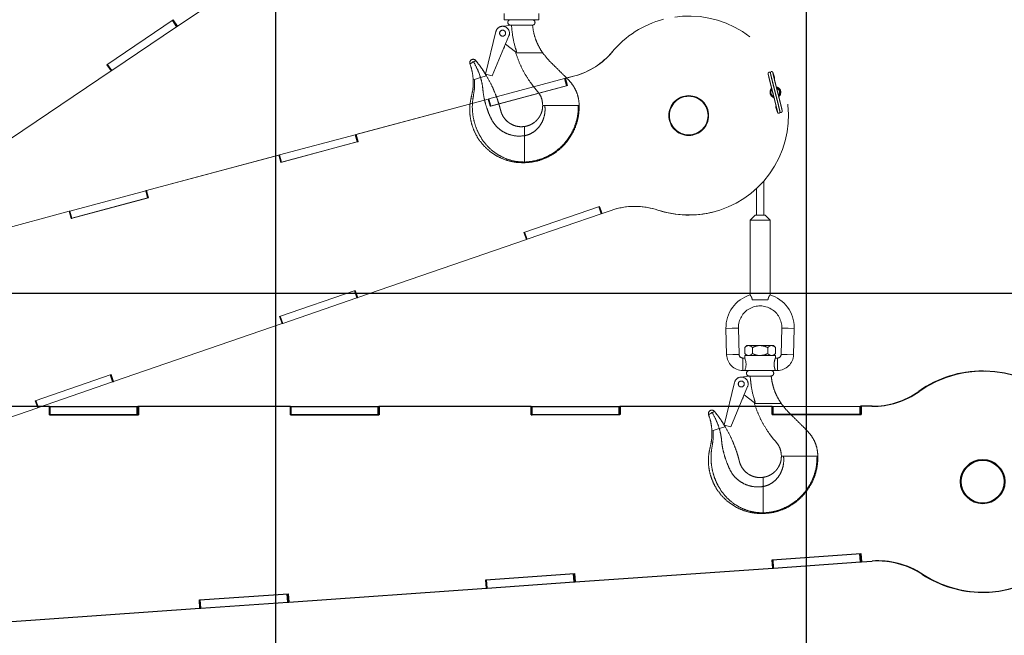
# Paper-space layout 'Sheet8' of a CAD drawing. Header units: inches. Extents: x 2.62 to 9.83, y 0.45 to 7.44.
# Tile 8 of 11: x 6.07 to 7.3, y 4.85 to 5.63. Entities that reach past the tile are written whole.
import ezdxf

# ---------------------------------------------------------------- set-up
doc = ezdxf.new("R2010")
doc.units = ezdxf.units.IN
doc.header["$MEASUREMENT"] = 0
doc.linetypes.add('PHANTOM', pattern=[0.5, 0.25, -0.05, 0.05, -0.05, 0.05, -0.05])
doc.layers.add('FORMAT', color=7, linetype='Continuous')
doc.styles.add('SLDTEXTSTYLE0', font='TXT', dxfattribs={"width": 0.75})
doc.dimstyles.new('SLDDIMSTYLE11', dxfattribs={"dimtxt": 0.104167, "dimasz": 0.13, "dimexe": 0, "dimexo": 0.0625, "dimgap": 0.026042, "dimtad": 0, "dimtih": 1, "dimtoh": 1, "dimdec": 1, "dimlfac": 18, "dimrnd": 1e-09, "dimzin": 12, "dimdsep": 46, "dimtxsty": 'SLDTEXTSTYLE0', "dimsah": 1, "dimcen": 0.09, "dimadec": 0, "dimazin": 3, "dimtfac": 1, "dimtdec": 1, "dimtofl": 0, "dimtmove": 0, "dimatfit": 3, "dimfxl": 1, "dimfrac": 2, "dimtolj": 1, "dimtzin": 12, "dimarcsym": 0})
doc.dimstyles.new('SLDDIMSTYLE13', dxfattribs={"dimtxt": 0.104167, "dimasz": 0.13, "dimexe": 0, "dimexo": 0.0625, "dimgap": 0.026042, "dimtad": 0, "dimtih": 1, "dimtoh": 1, "dimlfac": 18, "dimrnd": 1e-09, "dimzin": 12, "dimdsep": 46, "dimtxsty": 'SLDTEXTSTYLE0', "dimsah": 1, "dimcen": 0.09, "dimadec": 0, "dimazin": 3, "dimtfac": 1, "dimtofl": 0, "dimtmove": 0, "dimatfit": 3, "dimfxl": 1, "dimfrac": 2, "dimtolj": 1, "dimtzin": 12, "dimarcsym": 0})

# ---------------------------------------------------------------- blocks, each defined once
blk = doc.blocks.new('_D_56')
at = {"layer": 'FORMAT', "color": 7}
for p, q in [((6.2512, 6.6212), (3.4981, 6.6212)), ((3.6231, 6.6212), (3.6231, 5.1191)), ((3.4692, 5.098), (3.4375, 5.098)), ((3.4375, 5.098), (3.4375, 4.9325)), ((3.777, 5.098), (3.8087, 5.098)), ((3.8087, 5.098), (3.8087, 4.9325)), ((3.4375, 4.9325), (3.4692, 4.9325)), ((3.8087, 4.9325), (3.777, 4.9325)), ((3.6231, 3.2835), (3.6231, 4.7725)), ((4.3396, 3.2835), (3.4981, 3.2835))]:
    blk.add_line(p, q, dxfattribs=at)
for points in [[(3.6231, 6.6212), (3.6031, 6.4912), (3.6431, 6.4912)], [(3.6231, 3.2835), (3.6431, 3.4135), (3.6031, 3.4135)]]:
    blk.add_solid(points, dxfattribs=at)
at = {"layer": 'FORMAT', "color": 7, "char_height": 0.10417, "attachment_point": 1, "style": 'SLDTEXTSTYLE0'}
for s, insert in [('1526', (3.4692, 5.0668)), ('60.1', (3.4884, 4.9068))]:
    blk.add_mtext(s, dxfattribs=dict(at, insert=insert))
blk = doc.blocks.new('_D_57')
at = {"layer": 'FORMAT', "color": 7}
for p, q in [((8.5915, 5.9772), (9.4703, 5.9772)), ((9.3453, 5.9772), (9.3453, 4.6996)), ((9.3453, 3.2835), (9.3453, 4.5341)), ((8.4277, 3.2835), (9.4703, 3.2835))]:
    blk.add_line(p, q, dxfattribs=at)
for points in [[(9.3453, 5.9772), (9.3253, 5.8472), (9.3653, 5.8472)], [(9.3453, 3.2835), (9.3653, 3.4135), (9.3253, 3.4135)]]:
    blk.add_solid(points, dxfattribs=at)
at = {"layer": 'FORMAT', "color": 7, "insert": (8.8789, 4.6684), "char_height": 0.104167, "attachment_point": 1, "style": 'SLDTEXTSTYLE0'}
blk.add_mtext('HOOK HEIGHT', dxfattribs=at)

psp = doc.layouts.new('Sheet8')

# ---------------------------------------------------------------- linework, layer by layer
at = {"color": 7, "linetype": 'Continuous'}
for p, q in [((6.38962, 1.9502), (6.38962, 7.28353)), ((7.05629, 1.9502), (7.05629, 7.28353)), ((4.38962, 5.28353), (7.72296, 5.28353))]:
    psp.add_line(p, q, dxfattribs=at)
at = {"color": 7, "linetype": 'PHANTOM', "lineweight": 18}
for p, q in [((6.2662, 5.61909), (6.45185, 5.74432)), ((6.1776, 5.57063), (6.26096, 5.62686)), ((6.2652, 5.61843), (6.25997, 5.6262)), ((6.26581, 5.61884), (6.26057, 5.6266)), ((6.26096, 5.62686), (6.2662, 5.61909)), ((6.67638, 5.62723), (6.67638, 5.63505)), ((6.67638, 5.62723), (6.67889, 5.62723)), ((6.71739, 5.62723), (6.67889, 5.62723)), ((6.71739, 5.62723), (6.71989, 5.62723)), ((6.71989, 5.62723), (6.71989, 5.63505)), ((6.18358, 5.56337), (6.2652, 5.61843)), ((6.2652, 5.61843), (6.26581, 5.61884)), ((6.26581, 5.61884), (6.26607, 5.61902)), ((6.26595, 5.61895), (6.2662, 5.61909)), ((6.6734, 5.61887), (6.68469, 5.62032)), ((6.68451, 5.62032), (6.68469, 5.62032)), ((6.68469, 5.62032), (6.68543, 5.62032)), ((6.68543, 5.62032), (6.71133, 5.62032)), ((6.65304, 5.5587), (6.6661, 5.61233)), ((6.68249, 5.60695), (6.66145, 5.55666)), ((6.6764, 5.59184), (6.67671, 5.59316)), ((6.69057, 5.58696), (6.67814, 5.59656)), ((6.69212, 5.58696), (6.69057, 5.58696)), ((6.69065, 5.58699), (6.69101, 5.58555)), ((6.69094, 5.58576), (6.70097, 5.58576)), ((6.72353, 5.58576), (6.72472, 5.58576)), ((6.81219, 5.5868), (6.81247, 5.58687)), ((6.18284, 5.56286), (6.1776, 5.57063)), ((6.18284, 5.56288), (6.17761, 5.57064)), ((6.18294, 5.56294), (6.17771, 5.57071)), ((6.18358, 5.56337), (6.17835, 5.57114)), ((6.63634, 5.5733), (6.63544, 5.57278)), ((6.63805, 5.57427), (6.63634, 5.5733)), ((5.99719, 5.43763), (6.18284, 5.56286)), ((6.18283, 5.56287), (6.18284, 5.56288)), ((6.18284, 5.56288), (6.18294, 5.56294)), ((6.18294, 5.56294), (6.18358, 5.56337)), ((6.63907, 5.55206), (6.63763, 5.55162)), ((6.64691, 5.55442), (6.63907, 5.55206)), ((6.65429, 5.55664), (6.64691, 5.55442)), ((6.66145, 5.55666), (6.65304, 5.5587)), ((6.65734, 5.52779), (6.75244, 5.55327)), ((6.75244, 5.55327), (6.75314, 5.55346)), ((6.75487, 5.54421), (6.75244, 5.55327)), ((6.75333, 5.55351), (6.75314, 5.55346)), ((6.75557, 5.5444), (6.75314, 5.55346)), ((6.76511, 5.55666), (6.75333, 5.55351)), ((6.75333, 5.55351), (6.75361, 5.55358)), ((6.75333, 5.55351), (6.75576, 5.54445)), ((6.76538, 5.55674), (6.75361, 5.55358)), ((6.75361, 5.55358), (6.75603, 5.54452)), ((6.76511, 5.55666), (6.76538, 5.55674)), ((6.75603, 5.54452), (6.65891, 5.5185)), ((6.65977, 5.51873), (6.75487, 5.54421)), ((6.75487, 5.54421), (6.75557, 5.5444)), ((6.75576, 5.54445), (6.75557, 5.5444)), ((6.75576, 5.54445), (6.75603, 5.54452)), ((6.6562, 5.52748), (6.49028, 5.48302)), ((6.65648, 5.52756), (6.49056, 5.4831)), ((6.65648, 5.52756), (6.6562, 5.52748)), ((6.6562, 5.52748), (6.65648, 5.52756)), ((6.65648, 5.52756), (6.65659, 5.52759)), ((6.65648, 5.52755), (6.65648, 5.52756)), ((6.65891, 5.5185), (6.65648, 5.52756)), ((6.65659, 5.52759), (6.65734, 5.52779)), ((6.65902, 5.51853), (6.65659, 5.52759)), ((6.65977, 5.51873), (6.65734, 5.52779)), ((6.65891, 5.5185), (6.65902, 5.51853)), ((6.65891, 5.5185), (6.65891, 5.5185)), ((6.65902, 5.51853), (6.65977, 5.51873)), ((6.72492, 5.51954), (6.72765, 5.51954)), ((6.73239, 5.51954), (6.76964, 5.51954)), ((6.76964, 5.51954), (6.77037, 5.51954)), ((6.77037, 5.51954), (6.77076, 5.51954)), ((6.70201, 5.48142), (6.70201, 5.49304)), ((6.39429, 5.4573), (6.48939, 5.48278)), ((6.48939, 5.48278), (6.49009, 5.48297)), ((6.49182, 5.47373), (6.48939, 5.48278)), ((6.49028, 5.48302), (6.49009, 5.48297)), ((6.49252, 5.47392), (6.49009, 5.48297)), ((6.49028, 5.48302), (6.49056, 5.4831)), ((6.49028, 5.48302), (6.49271, 5.47397)), ((6.49056, 5.4831), (6.49298, 5.47404)), ((6.49298, 5.47404), (6.39586, 5.44802)), ((6.39672, 5.44825), (6.49182, 5.47373)), ((6.49182, 5.47373), (6.49252, 5.47392)), ((6.49271, 5.47397), (6.49252, 5.47392)), ((6.49271, 5.47397), (6.49298, 5.47404)), ((6.39315, 5.457), (6.22723, 5.41254)), ((6.39343, 5.45707), (6.2275, 5.41261)), ((6.39343, 5.45707), (6.39315, 5.457)), ((6.39315, 5.457), (6.39343, 5.45707)), ((6.39343, 5.45707), (6.39354, 5.4571)), ((6.39343, 5.45707), (6.39343, 5.45707)), ((6.39586, 5.44802), (6.39343, 5.45707)), ((6.39354, 5.4571), (6.39429, 5.4573)), ((6.39597, 5.44805), (6.39354, 5.4571)), ((6.39672, 5.44825), (6.39429, 5.4573)), ((6.39586, 5.44802), (6.39597, 5.44805)), ((6.39586, 5.44802), (6.39586, 5.44802)), ((6.39597, 5.44805), (6.39672, 5.44825)), ((6.70201, 5.44837), (6.70201, 5.44751)), ((7.00257, 5.38181), (7.00257, 5.4246)), ((6.13124, 5.38682), (6.22634, 5.4123)), ((6.22634, 5.4123), (6.22704, 5.41249)), ((6.22877, 5.40325), (6.22634, 5.4123)), ((6.22723, 5.41254), (6.22704, 5.41249)), ((6.22947, 5.40343), (6.22704, 5.41249)), ((6.22723, 5.41254), (6.2275, 5.41261)), ((6.22723, 5.41254), (6.22965, 5.40348)), ((6.2275, 5.41261), (6.22993, 5.40356)), ((6.9932, 5.41497), (6.9932, 5.38181)), ((6.22993, 5.40356), (6.13281, 5.37753)), ((6.13367, 5.37776), (6.22877, 5.40325)), ((6.22877, 5.40325), (6.22947, 5.40343)), ((6.22965, 5.40348), (6.22947, 5.40343)), ((6.22965, 5.40348), (6.22993, 5.40356)), ((6.70129, 5.35995), (6.79636, 5.39269)), ((6.79829, 5.38344), (6.79524, 5.3923)), ((6.79897, 5.38368), (6.79593, 5.39253)), ((6.79636, 5.39269), (6.79942, 5.38382)), ((6.1301, 5.38651), (5.96418, 5.34205)), ((6.13038, 5.38659), (5.96445, 5.34213)), ((6.13038, 5.38659), (6.1301, 5.38651)), ((6.1301, 5.38651), (6.13038, 5.38659)), ((6.13038, 5.38659), (6.13049, 5.38662)), ((6.13038, 5.38659), (6.13038, 5.38659)), ((6.13281, 5.37753), (6.13038, 5.38659)), ((6.13049, 5.38662), (6.13124, 5.38682)), ((6.13292, 5.37756), (6.13049, 5.38662)), ((6.13367, 5.37776), (6.13124, 5.38682)), ((6.7052, 5.35139), (6.79829, 5.38344)), ((6.79829, 5.38344), (6.79897, 5.38368)), ((6.79897, 5.38368), (6.79928, 5.38378)), ((6.79914, 5.38375), (6.79942, 5.38382)), ((6.79942, 5.38382), (6.81068, 5.3877)), ((6.86928, 5.38805), (6.86956, 5.38812)), ((6.94004, 5.38593), (6.94032, 5.386)), ((6.99164, 5.38181), (6.98539, 5.37556)), ((7.00414, 5.38181), (6.99164, 5.38181)), ((7.01039, 5.37556), (7.00414, 5.38181)), ((6.13281, 5.37753), (6.13292, 5.37756)), ((6.13281, 5.37753), (6.13281, 5.37753)), ((6.13292, 5.37756), (6.13367, 5.37776)), ((6.98539, 5.37556), (6.98539, 5.28136)), ((7.01039, 5.37556), (6.98539, 5.37556)), ((7.01039, 5.28136), (7.01039, 5.37556)), ((6.70434, 5.35108), (6.70129, 5.35995)), ((6.70435, 5.3511), (6.70131, 5.35995)), ((6.70447, 5.35114), (6.70142, 5.35999)), ((6.7052, 5.35139), (6.70215, 5.36024)), ((6.49261, 5.27817), (6.70434, 5.35108)), ((6.70434, 5.35109), (6.70435, 5.3511)), ((6.70435, 5.3511), (6.70447, 5.35114)), ((6.70447, 5.35114), (6.7052, 5.35139)), ((6.39449, 5.25429), (6.48956, 5.28703)), ((6.49148, 5.27779), (6.48843, 5.28664)), ((6.49217, 5.27803), (6.48912, 5.28688)), ((6.48956, 5.28703), (6.49261, 5.27817)), ((6.39839, 5.24573), (6.49148, 5.27779)), ((6.49148, 5.27779), (6.49217, 5.27803)), ((6.49217, 5.27803), (6.49247, 5.27813)), ((6.49233, 5.2781), (6.49261, 5.27817)), ((7.00774, 5.2755), (6.98804, 5.2755)), ((6.1858, 5.17252), (6.39754, 5.24543)), ((6.39754, 5.24543), (6.39449, 5.25429)), ((6.39755, 5.24544), (6.3945, 5.2543)), ((6.39766, 5.24548), (6.39461, 5.25434)), ((6.39839, 5.24573), (6.39534, 5.25459)), ((6.39753, 5.24544), (6.39755, 5.24544)), ((6.39755, 5.24544), (6.39766, 5.24548)), ((6.39766, 5.24548), (6.39839, 5.24573)), ((6.95503, 5.23931), (6.96284, 5.23952)), ((6.95503, 5.23931), (6.95589, 5.20625)), ((6.96284, 5.23952), (6.97065, 5.23972)), ((6.97151, 5.20666), (6.97065, 5.23972)), ((7.02513, 5.23972), (7.02426, 5.20666)), ((7.03294, 5.23952), (7.02513, 5.23972)), ((7.04075, 5.23931), (7.03294, 5.23952)), ((7.03988, 5.20625), (7.04075, 5.23931)), ((6.95589, 5.20625), (6.9637, 5.20646)), ((6.9637, 5.20646), (6.97151, 5.20666)), ((6.98122, 5.21791), (6.97864, 5.21533)), ((6.97864, 5.21533), (6.97864, 5.20786)), ((6.97864, 5.20786), (6.98122, 5.20528)), ((6.98345, 5.21791), (6.98122, 5.21791)), ((6.99789, 5.21791), (6.98345, 5.21791)), ((6.98826, 5.21533), (6.98826, 5.20786)), ((7.01232, 5.21791), (6.99789, 5.21791)), ((7.00751, 5.21533), (7.00751, 5.20786)), ((7.01456, 5.21791), (7.01232, 5.21791)), ((7.01714, 5.21533), (7.01456, 5.21791)), ((7.01456, 5.20528), (7.01714, 5.20786)), ((7.01714, 5.21533), (7.01714, 5.20786)), ((7.03207, 5.20646), (7.02426, 5.20666)), ((7.03988, 5.20625), (7.03207, 5.20646)), ((6.97864, 5.20216), (6.97613, 5.20216)), ((6.97613, 5.19435), (6.97613, 5.20216)), ((6.97613, 5.18653), (6.97613, 5.19435)), ((6.97864, 5.20528), (6.97864, 5.20216)), ((6.97864, 5.20528), (7.01714, 5.20528)), ((7.01964, 5.20216), (7.0171, 5.20216)), ((7.01714, 5.20206), (7.01714, 5.20528)), ((7.01964, 5.19435), (7.01964, 5.20216)), ((7.01964, 5.18653), (7.01964, 5.19435)), ((6.08768, 5.14864), (6.18275, 5.18138)), ((6.18467, 5.17214), (6.18163, 5.18099)), ((6.18536, 5.17237), (6.18231, 5.18123)), ((6.18275, 5.18138), (6.1858, 5.17252)), ((6.97613, 5.18653), (6.97864, 5.18653)), ((7.01714, 5.18653), (6.97864, 5.18653)), ((7.01714, 5.18653), (7.01964, 5.18653)), ((6.09159, 5.14008), (6.18467, 5.17214)), ((6.18467, 5.17214), (6.18536, 5.17237)), ((6.18536, 5.17237), (6.18567, 5.17248)), ((6.18553, 5.17244), (6.1858, 5.17252)), ((6.95279, 5.118), (6.96585, 5.17164)), ((6.97315, 5.17817), (6.98444, 5.17962)), ((6.98426, 5.17962), (6.98444, 5.17962)), ((6.98444, 5.17962), (6.98518, 5.17962)), ((6.98518, 5.17962), (7.01108, 5.17962)), ((6.98224, 5.16625), (6.9612, 5.11596)), ((6.09073, 5.13978), (6.08768, 5.14864)), ((6.09074, 5.13979), (6.08769, 5.14864)), ((6.09085, 5.13983), (6.08781, 5.14868)), ((6.09159, 5.14008), (6.08854, 5.14894)), ((6.97615, 5.15114), (6.97647, 5.15246)), ((6.99032, 5.14626), (6.97789, 5.15586)), ((6.99188, 5.14626), (6.99032, 5.14626)), ((6.9904, 5.14629), (6.99076, 5.14485)), ((6.9907, 5.14506), (7.00072, 5.14506)), ((7.02328, 5.14506), (7.02447, 5.14506)), ((5.879, 5.06686), (6.09073, 5.13978)), ((6.09073, 5.13979), (6.09074, 5.13979)), ((6.09074, 5.13979), (6.09085, 5.13983)), ((6.09085, 5.13983), (6.09159, 5.14008)), ((6.93609, 5.1326), (6.93519, 5.13208)), ((6.9378, 5.13357), (6.93609, 5.1326)), ((6.93882, 5.11136), (6.93738, 5.11092)), ((6.94666, 5.11372), (6.93882, 5.11136)), ((6.95404, 5.11594), (6.94666, 5.11372)), ((6.9612, 5.11596), (6.95279, 5.118)), ((7.02467, 5.07884), (7.02741, 5.07884)), ((7.03214, 5.07884), (7.06939, 5.07884)), ((7.06939, 5.07884), (7.07012, 5.07884)), ((7.07012, 5.07884), (7.07051, 5.07884)), ((7.00176, 5.04072), (7.00176, 5.05234)), ((7.00176, 5.00767), (7.00176, 5.00681))]:
    psp.add_line(p, q, dxfattribs=at)
at = {"color": 7, "linetype": 'Continuous', "lineweight": 25}
for p, q in [((7.27831, 5.18578), (7.27799, 5.18578)), ((7.19732, 5.16035), (7.19763, 5.16034)), ((6.10508, 5.14136), (5.91422, 5.14132)), ((6.1054, 5.14135), (5.91453, 5.14132)), ((6.1054, 5.14136), (6.10508, 5.14136)), ((6.10508, 5.14136), (6.1054, 5.14135)), ((6.1054, 5.14135), (6.1054, 5.14136)), ((6.1054, 5.14136), (6.10553, 5.14136)), ((6.1054, 5.13094), (6.1054, 5.14135)), ((6.10553, 5.13094), (6.10553, 5.14136)), ((6.10553, 5.14136), (6.10639, 5.14136)), ((6.10639, 5.14136), (6.21578, 5.14137)), ((6.10639, 5.13094), (6.10639, 5.14136)), ((6.21579, 5.13096), (6.21578, 5.14137)), ((6.21578, 5.14137), (6.21659, 5.14137)), ((6.21681, 5.14137), (6.21659, 5.14137)), ((6.21659, 5.13096), (6.21659, 5.14137)), ((6.40767, 5.14141), (6.21681, 5.14137)), ((6.21681, 5.14137), (6.21712, 5.14137)), ((6.21681, 5.14137), (6.21681, 5.13096)), ((6.40799, 5.14141), (6.21712, 5.14137)), ((6.21712, 5.14137), (6.21712, 5.13096)), ((6.40799, 5.14141), (6.40767, 5.14141)), ((6.40767, 5.14141), (6.40799, 5.14141)), ((6.40799, 5.14141), (6.40799, 5.14141)), ((6.40799, 5.14141), (6.40812, 5.14141)), ((6.40799, 5.13099), (6.40799, 5.14141)), ((6.40812, 5.13099), (6.40812, 5.14141)), ((6.40812, 5.14141), (6.40898, 5.14141)), ((6.40898, 5.14141), (6.51837, 5.14143)), ((6.40898, 5.13099), (6.40898, 5.14141)), ((6.51837, 5.13101), (6.51837, 5.14143)), ((6.51837, 5.14143), (6.51918, 5.14143)), ((6.51918, 5.13101), (6.51918, 5.14143)), ((6.51939, 5.14143), (6.51918, 5.14143)), ((6.71026, 5.14146), (6.51939, 5.14143)), ((6.51939, 5.14143), (6.51971, 5.14143)), ((6.51939, 5.14143), (6.5194, 5.13101)), ((6.71058, 5.14146), (6.51971, 5.14143)), ((6.51971, 5.14143), (6.51971, 5.13101)), ((6.71057, 5.14146), (6.71026, 5.14146)), ((6.71026, 5.14146), (6.71058, 5.14146)), ((6.71057, 5.14146), (6.71057, 5.14146)), ((6.71057, 5.14146), (6.71071, 5.14146)), ((6.71058, 5.13104), (6.71058, 5.14146)), ((6.71071, 5.13104), (6.71071, 5.14146)), ((6.71071, 5.14146), (6.71157, 5.14146)), ((6.71157, 5.14146), (6.82096, 5.14148)), ((6.71157, 5.13104), (6.71157, 5.14146)), ((6.82096, 5.13106), (6.82096, 5.14148)), ((6.82096, 5.14148), (6.82177, 5.14148)), ((6.82177, 5.13106), (6.82177, 5.14148)), ((6.82198, 5.14148), (6.82177, 5.14148)), ((7.01285, 5.14151), (6.82198, 5.14148)), ((6.82198, 5.14148), (6.8223, 5.14148)), ((6.82198, 5.14148), (6.82198, 5.13106)), ((7.01316, 5.14151), (6.8223, 5.14148)), ((6.8223, 5.14148), (6.8223, 5.13106)), ((7.01316, 5.14151), (7.01285, 5.14151)), ((7.01285, 5.14151), (7.01316, 5.14151)), ((7.01316, 5.14151), (7.01316, 5.14151)), ((7.01316, 5.14151), (7.0133, 5.14151)), ((7.01317, 5.1311), (7.01316, 5.14151)), ((7.0133, 5.1311), (7.0133, 5.14151)), ((7.0133, 5.14151), (7.01415, 5.14151)), ((7.01415, 5.14151), (7.12355, 5.14153)), ((7.01416, 5.1311), (7.01415, 5.14151)), ((7.12355, 5.13112), (7.12355, 5.14153)), ((7.12355, 5.14153), (7.12436, 5.14153)), ((7.12436, 5.13112), (7.12436, 5.14153)), ((7.12457, 5.14153), (7.12436, 5.14153)), ((7.13812, 5.14154), (7.12457, 5.14153)), ((7.12457, 5.14153), (7.12489, 5.14153)), ((7.12457, 5.14153), (7.12457, 5.13112)), ((7.12489, 5.14153), (7.12489, 5.13112)), ((7.13844, 5.14153), (7.12489, 5.14153)), ((7.13812, 5.14154), (7.13844, 5.14153)), ((6.21712, 5.13096), (6.1054, 5.13094)), ((6.1054, 5.13094), (6.10553, 5.13094)), ((6.10541, 5.13094), (6.1054, 5.13094)), ((6.10553, 5.13094), (6.10639, 5.13094)), ((6.10639, 5.13094), (6.21579, 5.13096)), ((6.21579, 5.13096), (6.21659, 5.13096)), ((6.21681, 5.13096), (6.21659, 5.13096)), ((6.21681, 5.13096), (6.21712, 5.13096)), ((6.51971, 5.13101), (6.40799, 5.13099)), ((6.40799, 5.13099), (6.40812, 5.13099)), ((6.408, 5.13099), (6.40799, 5.13099)), ((6.40812, 5.13099), (6.40898, 5.13099)), ((6.40898, 5.13099), (6.51837, 5.13101)), ((6.51837, 5.13101), (6.51918, 5.13101)), ((6.5194, 5.13101), (6.51918, 5.13101)), ((6.5194, 5.13101), (6.51971, 5.13101)), ((6.8223, 5.13106), (6.71058, 5.13104)), ((6.71058, 5.13104), (6.71071, 5.13104)), ((6.71059, 5.13104), (6.71058, 5.13104)), ((6.71071, 5.13104), (6.71157, 5.13104)), ((6.71157, 5.13104), (6.82096, 5.13106)), ((6.82096, 5.13106), (6.82177, 5.13106)), ((6.82198, 5.13106), (6.82177, 5.13106)), ((6.82198, 5.13106), (6.8223, 5.13106)), ((7.12489, 5.13112), (7.01317, 5.1311)), ((7.01317, 5.1311), (7.0133, 5.1311)), ((7.01318, 5.1311), (7.01317, 5.1311)), ((7.0133, 5.1311), (7.01416, 5.1311)), ((7.01416, 5.1311), (7.12355, 5.13112)), ((7.12355, 5.13112), (7.12436, 5.13112)), ((7.12457, 5.13112), (7.12436, 5.13112)), ((7.12457, 5.13112), (7.12489, 5.13112)), ((7.01309, 4.94874), (7.12454, 4.95656)), ((7.01382, 4.93835), (7.01309, 4.94874)), ((7.01384, 4.93836), (7.01311, 4.94874)), ((7.01397, 4.93837), (7.01324, 4.94875)), ((7.01482, 4.93843), (7.0141, 4.94881)), ((7.01482, 4.93843), (7.12395, 4.94608)), ((7.12395, 4.94608), (7.12322, 4.95646)), ((7.12395, 4.94608), (7.12476, 4.94614)), ((7.12476, 4.94614), (7.12403, 4.95652)), ((7.12454, 4.95656), (7.12527, 4.94616)), ((7.12476, 4.94614), (7.12511, 4.94616)), ((7.12495, 4.94617), (7.12527, 4.94616)), ((7.12527, 4.94616), (7.13847, 4.94709)), ((6.76561, 4.92094), (7.01382, 4.93835)), ((7.01382, 4.93836), (7.01384, 4.93836)), ((7.01384, 4.93836), (7.01397, 4.93837)), ((7.01397, 4.93837), (7.01482, 4.93843)), ((6.65343, 4.92351), (6.76488, 4.93133)), ((6.65416, 4.91312), (6.65343, 4.92351)), ((6.65418, 4.91314), (6.65345, 4.92352)), ((6.65431, 4.91315), (6.65358, 4.92352)), ((6.65517, 4.91321), (6.65444, 4.92358)), ((6.76429, 4.92086), (6.76356, 4.93124)), ((6.7651, 4.92092), (6.76437, 4.93129)), ((6.76488, 4.93133), (6.76561, 4.92094)), ((7.20147, 4.93062), (7.20179, 4.93062)), ((6.40595, 4.89572), (6.65416, 4.91312)), ((6.65416, 4.91313), (6.65418, 4.91314)), ((6.65418, 4.91314), (6.65431, 4.91315)), ((6.65431, 4.91315), (6.65517, 4.91321)), ((6.65517, 4.91321), (6.76429, 4.92086)), ((6.76429, 4.92086), (6.7651, 4.92092)), ((6.7651, 4.92092), (6.76545, 4.92094)), ((6.76529, 4.92094), (6.76561, 4.92094)), ((6.29377, 4.89829), (6.40522, 4.90611)), ((6.2945, 4.8879), (6.29377, 4.89829)), ((6.29452, 4.88791), (6.29379, 4.89829)), ((6.29465, 4.88792), (6.29392, 4.8983)), ((6.29551, 4.88798), (6.29478, 4.89836)), ((6.40463, 4.89563), (6.4039, 4.90601)), ((6.40544, 4.89569), (6.40471, 4.90607)), ((6.40522, 4.90611), (6.40595, 4.89572)), ((7.27681, 4.90801), (7.27713, 4.90801)), ((6.04629, 4.87049), (6.2945, 4.8879)), ((6.2945, 4.88791), (6.29452, 4.88791)), ((6.29452, 4.88791), (6.29465, 4.88792)), ((6.29465, 4.88792), (6.29551, 4.88798)), ((6.29551, 4.88798), (6.40463, 4.89563)), ((6.40463, 4.89563), (6.40544, 4.89569)), ((6.40544, 4.89569), (6.40579, 4.89572)), ((6.40564, 4.89572), (6.40595, 4.89572))]:
    psp.add_line(p, q, dxfattribs=at)
at = {"color": 7, "linetype": 'PHANTOM', "lineweight": 18}
for centre, radius in [((6.67451, 5.61029), 0.00375), ((6.90822, 5.50681), 0.025), ((6.90822, 5.50681), 0.02425), ((6.97426, 5.16959), 0.00375)]:
    psp.add_circle(centre, radius, dxfattribs=at)
at = {"color": 7, "linetype": 'Continuous', "lineweight": 25}
for radius in [0.02778, 0.02694]:
    psp.add_circle((7.2774, 5.0469), radius, dxfattribs=at)
at = {"color": 7, "linetype": 'PHANTOM', "lineweight": 18}
for centre, radius, start, end in [((6.68451, 5.62378), 0.00346, 90, 270), ((6.71176, 5.62378), 0.00346, 270, 90), ((6.9082, 5.5069), 0.1249, 104.74811, 140.23518), ((6.9085, 5.50688), 0.12498, 251.84612, 140.20656), ((6.67451, 5.61029), 0.00865, 337.2994, 166.31497), ((6.67579, 5.59199), 0.000625, 287.78734, 346.31497), ((6.63754, 5.57318), 0.00429, 39.08048, 200.35662), ((6.7412, 5.64587), 0.09235, 285.00117, 320.23512), ((6.74148, 5.64594), 0.09235, 285.00117, 320.23512), ((6.63754, 5.57318), 0.00121, 65.04347, 174.39364), ((7.01515, 5.55386), 0.00104, 300.08229, 12.08086), ((7.01712, 5.53599), 0.00675, 133.96335, 254.32685), ((7.01684, 5.53591), 0.00625, 133.83507, 195.38831), ((7.01711, 5.53598), 0.00675, 308.28074, 79.85934), ((7.01684, 5.53591), 0.00675, 311.27113, 77.03896), ((7.01684, 5.53591), 0.00625, 313.87915, 74.79916), ((7.01684, 5.53591), 0.0055, 318.28191, 70.15183), ((7.01684, 5.53591), 0.00625, 195.38831, 255.11853), ((7.01684, 5.53591), 0.0055, 138.41626, 195.38831), ((7.01684, 5.53591), 0.0055, 195.38831, 250.2433), ((7.01853, 5.51796), 0.00104, 120.02478, 192.12813), ((7.02416, 5.51211), 0.00146, 201.03576, 24.11912), ((6.84074, 5.30038), 0.09235, 71.81924, 109.00088), ((6.84047, 5.30031), 0.09235, 71.81935, 104.74617), ((6.90825, 5.50671), 0.1249, 251.81944, 284.74608), ((6.99789, 5.24043), 0.04288, 106.90237, 181.5), ((6.99789, 5.24043), 0.04288, 0, 73.112), ((6.99789, 5.24043), 0.02725, 358.5, 180), ((6.99789, 5.24043), 0.02725, 180, 181.5), ((6.99789, 5.24043), 0.04288, 358.5, 0), ((6.97613, 5.20678), 0.02025, 181.5, 270), ((6.97613, 5.20678), 0.00462, 181.5, 270), ((7.01964, 5.20678), 0.00462, 270, 358.5), ((7.01964, 5.20678), 0.02025, 270, 358.5), ((6.96024, 5.19435), 0.01998, 336.98645, 23.01355), ((6.98426, 5.18308), 0.00346, 90, 270), ((7.01151, 5.18308), 0.00346, 270, 90), ((6.97426, 5.16959), 0.00865, 337.2994, 166.31497), ((6.97554, 5.15129), 0.000625, 287.78734, 346.31497), ((6.93729, 5.13248), 0.00429, 39.08048, 200.35662), ((6.93729, 5.13248), 0.00121, 65.04347, 174.39364)]:
    psp.add_arc(centre, radius, start, end, dxfattribs=at)
at = {"color": 7, "linetype": 'Continuous', "lineweight": 25}
for centre, radius, start, end in [((7.2774, 5.04701), 0.13878, 89.75811, 125.24518), ((7.27771, 5.04689), 0.13887, 236.85612, 125.21656), ((7.1381, 5.24415), 0.10261, 270.01117, 305.24512), ((7.13842, 5.24415), 0.10261, 270.01117, 305.24512), ((7.14565, 4.84473), 0.10261, 56.82924, 94.01088), ((7.14533, 4.84473), 0.10261, 56.82935, 89.75617), ((7.2774, 5.04679), 0.13878, 236.82944, 269.75608)]:
    psp.add_arc(centre, radius, start, end, dxfattribs=at)
at = {"color": 7, "linetype": 'PHANTOM', "lineweight": 18}
for points, knots in [([(6.69212, 5.58696), (6.69168, 5.58837), (6.68944, 5.5954), (6.68691, 5.60652), (6.68603, 5.61636), (6.68568, 5.62032)], [0, 0, 0, 0, 0.1298092, 0.6501411, 1, 1, 1, 1]), ([(6.71133, 5.62032), (6.71168, 5.62033), (6.71211, 5.62034), (6.71206, 5.62033), (6.71205, 5.62033)], [0, 0, 0, 0, 0.8332179, 1, 1, 1, 1]), ([(6.72485, 5.58557), (6.72314, 5.58823), (6.71974, 5.59352), (6.71601, 5.6022), (6.71328, 5.61122), (6.71247, 5.61744), (6.71207, 5.62056)], [0, 0, 0, 0, 0.2510828, 0.5007526, 0.7500557, 1, 1, 1, 1]), ([(6.69094, 5.58576), (6.69249, 5.58135), (6.69559, 5.57253), (6.70191, 5.55996), (6.70843, 5.5497), (6.71452, 5.54143), (6.72022, 5.53536), (6.72418, 5.52784), (6.72468, 5.52231), (6.72492, 5.51954)], [0, 0, 0, 0, 0.1859381, 0.3721076, 0.5589883, 0.6696899, 0.7807483, 0.8901704, 1, 1, 1, 1]), ([(6.70097, 5.58576), (6.70159, 5.58576), (6.70468, 5.58576), (6.71003, 5.58576), (6.71694, 5.58576), (6.72133, 5.58576), (6.72353, 5.58576)], [0, 0, 0, 0, 0.0803246, 0.4017599, 0.7004097, 1, 1, 1, 1]), ([(6.72472, 5.58576), (6.72708, 5.5827), (6.73183, 5.57657), (6.74035, 5.5686), (6.74849, 5.56023), (6.7563, 5.55276), (6.76289, 5.54527), (6.76719, 5.53725), (6.77007, 5.52861), (6.77053, 5.52257), (6.77076, 5.51954)], [0, 0, 0, 0, 0.1396954, 0.2807128, 0.4217505, 0.5627882, 0.6726188, 0.7814317, 0.8902269, 1, 1, 1, 1]), ([(6.63412, 5.57203), (6.63396, 5.57193), (6.63361, 5.57174), (6.63355, 5.5717), (6.63352, 5.57169)], [0, 0, 0, 0, 0.4694786, 1, 1, 1, 1]), ([(6.63352, 5.57169), (6.6346, 5.56841), (6.63674, 5.56188), (6.63733, 5.55504), (6.63763, 5.55162)], [0, 0, 0, 0, 0.5014437, 1, 1, 1, 1]), ([(6.63544, 5.57278), (6.63519, 5.57264), (6.63469, 5.57235), (6.63432, 5.57214), (6.63412, 5.57203)], [0, 0, 0, 0, 0.4799541, 1, 1, 1, 1]), ([(6.64087, 5.57588), (6.64086, 5.57587), (6.64083, 5.57586), (6.64066, 5.57576), (6.64039, 5.57561), (6.63992, 5.57534), (6.63914, 5.57489), (6.63841, 5.57448), (6.63805, 5.57427)], [0, 0, 0, 0, 0.128062, 0.2505544, 0.3832998, 0.5008118, 0.7498006, 1, 1, 1, 1]), ([(6.63805, 5.57427), (6.63999, 5.57067), (6.64345, 5.56428), (6.64586, 5.55742), (6.64691, 5.55442)], [0, 0, 0, 0, 0.5622041, 1, 1, 1, 1]), ([(6.65429, 5.55664), (6.65222, 5.55998), (6.64807, 5.56666), (6.64327, 5.5728), (6.64087, 5.57588)], [0, 0, 0, 0, 0.4990169, 1, 1, 1, 1]), ([(6.64087, 5.57588), (6.64356, 5.57242), (6.64838, 5.56624), (6.65248, 5.55957), (6.65429, 5.55664)], [0, 0, 0, 0, 0.560615, 1, 1, 1, 1]), ([(6.70201, 5.44837), (6.69812, 5.44855), (6.69039, 5.44892), (6.6792, 5.45216), (6.66877, 5.45723), (6.65938, 5.4642), (6.65131, 5.47278), (6.64525, 5.4823), (6.64088, 5.49208), (6.63803, 5.5018), (6.63655, 5.51178), (6.63634, 5.52189), (6.63784, 5.53186), (6.63957, 5.54188), (6.63924, 5.54866), (6.63907, 5.55206)], [0, 0, 0, 0, 0.0827272, 0.1647341, 0.2466817, 0.3293041, 0.4128317, 0.4968484, 0.56902, 0.6408514, 0.712386, 0.7838648, 0.8555631, 0.9275887, 1, 1, 1, 1]), ([(6.70201, 5.48142), (6.69892, 5.48116), (6.69284, 5.48065), (6.68392, 5.48238), (6.67578, 5.48578), (6.66869, 5.49087), (6.66288, 5.49737), (6.6587, 5.50566), (6.65503, 5.51477), (6.65212, 5.5247), (6.65005, 5.53465), (6.64946, 5.54471), (6.64777, 5.55117), (6.64691, 5.55442)], [0, 0, 0, 0, 0.0892371, 0.1754188, 0.2596092, 0.3427687, 0.4256177, 0.5088721, 0.6096621, 0.7096002, 0.8075048, 0.9029053, 1, 1, 1, 1]), ([(6.70201, 5.49304), (6.70062, 5.4929), (6.698, 5.49263), (6.69335, 5.49304), (6.68872, 5.49428), (6.68449, 5.49638), (6.68037, 5.49926), (6.6764, 5.5034), (6.67371, 5.5082), (6.67233, 5.51216), (6.67153, 5.5156), (6.67032, 5.51991), (6.66838, 5.52617), (6.66532, 5.53456), (6.66069, 5.54524), (6.65654, 5.55263), (6.65429, 5.55664)], [0, 0, 0, 0, 0.04822771, 0.09082527, 0.1609855, 0.21276925, 0.2536384, 0.33470282, 0.40917377, 0.44210079, 0.47980396, 0.53153209, 0.59723317, 0.7065476, 0.84073373, 1, 1, 1, 1]), ([(7.00801, 5.55951), (7.008, 5.55946), (7.00797, 5.55933), (7.00817, 5.55834), (7.00858, 5.55646), (7.00933, 5.55332), (7.01042, 5.54894), (7.01148, 5.54474), (7.0124, 5.5411), (7.01318, 5.53803), (7.01405, 5.53462), (7.0149, 5.53129), (7.01583, 5.52762), (7.01676, 5.52392), (7.01764, 5.52041), (7.01837, 5.51749), (7.01891, 5.51527), (7.01938, 5.51327), (7.0197, 5.51176), (7.01986, 5.51092), (7.01979, 5.51097), (7.01977, 5.51099)], [0, 0, 0, 0, 0.05185407, 0.10401089, 0.15321943, 0.24050532, 0.31423751, 0.37668555, 0.42632276, 0.46450597, 0.49889247, 0.56080378, 0.59523007, 0.64743582, 0.71702641, 0.75767498, 0.80301301, 0.85358297, 0.90889824, 0.96808936, 1, 1, 1, 1]), ([(7.01118, 5.55965), (7.01109, 5.55997), (7.01097, 5.56034), (7.01048, 5.56085), (7.01022, 5.56103), (7.00989, 5.56116), (7.00952, 5.56122), (7.00914, 5.56117), (7.00878, 5.56101), (7.00847, 5.56076), (7.00825, 5.56044), (7.00812, 5.56009), (7.00807, 5.5596), (7.00814, 5.55932), (7.00819, 5.55912)], [0, 0, 0, 0, 0.30929609, 0.36962769, 0.42556812, 0.47886689, 0.53117786, 0.58369242, 0.63700176, 0.69131786, 0.74690332, 0.80441482, 0.86495324, 1, 1, 1, 1]), ([(7.01398, 5.56082), (7.01391, 5.56101), (7.01377, 5.56138), (7.01332, 5.56183), (7.01284, 5.56204), (7.01245, 5.56211), (7.01206, 5.56207), (7.0117, 5.56193), (7.01141, 5.56172), (7.01119, 5.56147), (7.01105, 5.56122), (7.01097, 5.56096), (7.01093, 5.56073), (7.01093, 5.56053), (7.01096, 5.56034), (7.01099, 5.56025), (7.011, 5.5602)], [0, 0, 0, 0, 0.168338, 0.3304179, 0.4103431, 0.4884308, 0.5632578, 0.633206, 0.6969357, 0.753739, 0.8036898, 0.8476394, 0.8871303, 0.9242206, 0.9611621, 1, 1, 1, 1]), ([(7.0227, 5.51164), (7.02272, 5.51162), (7.02278, 5.51158), (7.02262, 5.51244), (7.02229, 5.51398), (7.02182, 5.516), (7.02127, 5.51824), (7.02054, 5.52118), (7.01966, 5.5247), (7.01872, 5.52841), (7.01779, 5.53208), (7.01694, 5.53542), (7.01607, 5.53883), (7.01529, 5.54189), (7.01437, 5.54553), (7.01332, 5.54971), (7.01224, 5.55404), (7.0115, 5.55714), (7.0111, 5.55898), (7.01092, 5.55992), (7.01094, 5.56002), (7.01095, 5.56007)], [0, 0, 0, 0, 0.0336935, 0.0932917, 0.1489422, 0.1997814, 0.2453308, 0.2861452, 0.3559708, 0.4083155, 0.4428188, 0.5048465, 0.5392863, 0.5775185, 0.6271963, 0.6896423, 0.7632778, 0.8502993, 0.8992829, 0.9511387, 1, 1, 1, 1]), ([(7.01098, 5.56018), (7.01096, 5.5602), (7.0109, 5.56025), (7.01106, 5.55938), (7.01139, 5.55784), (7.01187, 5.55582), (7.01241, 5.55358), (7.01314, 5.55065), (7.01402, 5.54713), (7.01496, 5.54341), (7.0158, 5.54009), (7.01633, 5.538), (7.01664, 5.53679)], [0, 0, 0, 0, 0.0686814, 0.1901674, 0.3036062, 0.4072375, 0.5000862, 0.583283, 0.7256166, 0.8323169, 0.9026488, 1, 1, 1, 1]), ([(7.02568, 5.51231), (7.02569, 5.51237), (7.02571, 5.51249), (7.02552, 5.51349), (7.0251, 5.51537), (7.02435, 5.51851), (7.02326, 5.52288), (7.0222, 5.52708), (7.02128, 5.53073), (7.0205, 5.53379), (7.01963, 5.5372), (7.01878, 5.54054), (7.01785, 5.5442), (7.01692, 5.54791), (7.01604, 5.55142), (7.01532, 5.55433), (7.01477, 5.55655), (7.01431, 5.55855), (7.01398, 5.56007), (7.01383, 5.56091), (7.01389, 5.56085), (7.01391, 5.56083)], [0, 0, 0, 0, 0.0518541, 0.1040109, 0.1532194, 0.2405053, 0.3142375, 0.3766855, 0.4263228, 0.464506, 0.4988925, 0.5608038, 0.5952301, 0.6474358, 0.7170264, 0.757675, 0.803013, 0.853583, 0.9088982, 0.9680894, 1, 1, 1, 1]), ([(7.01616, 5.55408), (7.01589, 5.55499), (7.01532, 5.55683), (7.01467, 5.55888), (7.01417, 5.56036), (7.01401, 5.56076), (7.01392, 5.56095)], [0, 0, 0, 0, 0.2465263, 0.4978335, 0.7502481, 1, 1, 1, 1]), ([(6.70201, 5.44751), (6.69795, 5.4476), (6.68989, 5.44778), (6.67815, 5.45078), (6.66718, 5.45566), (6.65725, 5.46249), (6.64865, 5.471), (6.64204, 5.48048), (6.63738, 5.49036), (6.63445, 5.50024), (6.6331, 5.51042), (6.63325, 5.52077), (6.63534, 5.53093), (6.63773, 5.54113), (6.63766, 5.54813), (6.63763, 5.55162)], [0, 0, 0, 0, 0.0840363, 0.1669502, 0.2494237, 0.332268, 0.4157533, 0.4993719, 0.5708284, 0.6417688, 0.7124854, 0.7834863, 0.8553111, 0.9276593, 1, 1, 1, 1]), ([(7.01698, 5.53546), (7.01718, 5.53467), (7.01763, 5.53291), (7.01839, 5.52994), (7.01931, 5.5263), (7.02036, 5.52212), (7.02144, 5.51778), (7.02218, 5.51468), (7.02258, 5.51285), (7.02277, 5.5119), (7.02274, 5.5118), (7.02273, 5.51176)], [0, 0, 0, 0, 0.0633039, 0.1410354, 0.2420374, 0.3689989, 0.5187103, 0.6956372, 0.7952279, 0.9006581, 1, 1, 1, 1]), ([(6.72492, 5.51978), (6.7248, 5.51771), (6.7246, 5.51402), (6.72301, 5.50933), (6.72132, 5.506), (6.71951, 5.5033), (6.7172, 5.50059), (6.71373, 5.49755), (6.7097, 5.49524), (6.70562, 5.49372), (6.70325, 5.49327), (6.70201, 5.49304)], [0, 0, 0, 0, 0.1612532, 0.2880394, 0.3833734, 0.4527938, 0.5412634, 0.6606309, 0.812144, 0.9011353, 1, 1, 1, 1]), ([(6.76964, 5.51954), (6.7695, 5.51545), (6.76924, 5.50731), (6.76617, 5.49543), (6.76124, 5.48427), (6.75439, 5.47411), (6.74593, 5.46531), (6.73615, 5.45816), (6.72541, 5.45287), (6.71393, 5.44934), (6.70599, 5.44869), (6.70201, 5.44837)], [0, 0, 0, 0, 0.11272202, 0.22432071, 0.33585094, 0.4481085, 0.56072148, 0.671069, 0.78062025, 0.88992331, 1, 1, 1, 1]), ([(6.72765, 5.51954), (6.72778, 5.51696), (6.72804, 5.51191), (6.72658, 5.50454), (6.72388, 5.49783), (6.71991, 5.49186), (6.71481, 5.48695), (6.70877, 5.48318), (6.70426, 5.48201), (6.70201, 5.48142)], [0, 0, 0, 0, 0.153248, 0.300377, 0.4430287, 0.5819394, 0.7236217, 0.8621787, 1, 1, 1, 1]), ([(6.77076, 5.51954), (6.77063, 5.51539), (6.77037, 5.50713), (6.76726, 5.49509), (6.76225, 5.48377), (6.75529, 5.47346), (6.74668, 5.46455), (6.73673, 5.45732), (6.72581, 5.45198), (6.71413, 5.44844), (6.70606, 5.44782), (6.70201, 5.44751)], [0, 0, 0, 0, 0.1126359, 0.2241475, 0.3356058, 0.4478223, 0.5604271, 0.6707975, 0.7803994, 0.8897895, 1, 1, 1, 1]), ([(6.72765, 5.51954), (6.72792, 5.51954), (6.72844, 5.51954), (6.72973, 5.51956), (6.7311, 5.51953), (6.732, 5.51954), (6.73239, 5.51954)], [0, 0, 0, 0, 0.26783163, 0.53574589, 0.79904207, 1, 1, 1, 1]), ([(7.01752, 5.51775), (7.0178, 5.51683), (7.01836, 5.51499), (7.01901, 5.51295), (7.01951, 5.51146), (7.01967, 5.51107), (7.01976, 5.51087)], [0, 0, 0, 0, 0.2465263, 0.4978335, 0.7502481, 1, 1, 1, 1]), ([(7.0197, 5.51101), (7.01977, 5.51082), (7.01991, 5.51045), (7.02036, 5.50999), (7.02084, 5.50978), (7.02123, 5.50972), (7.02163, 5.50976), (7.02198, 5.5099), (7.02227, 5.5101), (7.02249, 5.51035), (7.02263, 5.51061), (7.02271, 5.51086), (7.02275, 5.51109), (7.02275, 5.5113), (7.02272, 5.51148), (7.0227, 5.51158), (7.02268, 5.51163)], [0, 0, 0, 0, 0.168338, 0.3304179, 0.4103431, 0.4884308, 0.5632578, 0.633206, 0.6969357, 0.753739, 0.8036898, 0.8476394, 0.8871303, 0.9242206, 0.9611621, 1, 1, 1, 1]), ([(6.70201, 5.48142), (6.70201, 5.47929), (6.70201, 5.47349), (6.70201, 5.46496), (6.702, 5.45601), (6.70201, 5.45093), (6.70201, 5.44837)], [0, 0, 0, 0, 0.1852954, 0.5027189, 0.7492467, 1, 1, 1, 1]), ([(6.98804, 5.2755), (6.98788, 5.27623), (6.98757, 5.2777), (6.98668, 5.27948), (6.98588, 5.28078), (6.98539, 5.28145), (6.98544, 5.28138), (6.98545, 5.28136)], [0, 0, 0, 0, 0.2119295, 0.4229533, 0.6536657, 0.8985732, 1, 1, 1, 1]), ([(7.01032, 5.28136), (7.01033, 5.28137), (7.01036, 5.2814), (7.00983, 5.28068), (7.00898, 5.2793), (7.00812, 5.27747), (7.00785, 5.27605), (7.00774, 5.2755)], [0, 0, 0, 0, 0.13287744, 0.3601721, 0.5950413, 0.84015508, 1, 1, 1, 1]), ([(6.97864, 5.21533), (6.9793, 5.21594), (6.98064, 5.21716), (6.9823, 5.21786), (6.98325, 5.2179), (6.98345, 5.21791)], [0, 0, 0, 0, 0.43238463, 0.87955303, 1, 1, 1, 1]), ([(6.98345, 5.20528), (6.9826, 5.20543), (6.98092, 5.20573), (6.97939, 5.20716), (6.97864, 5.20786)], [0, 0, 0, 0, 0.5039993, 1, 1, 1, 1]), ([(6.98345, 5.21791), (6.9843, 5.21776), (6.98598, 5.21747), (6.9875, 5.21604), (6.98826, 5.21533)], [0, 0, 0, 0, 0.5039993, 1, 1, 1, 1]), ([(6.98826, 5.20786), (6.9876, 5.20726), (6.98626, 5.20603), (6.9846, 5.20534), (6.98365, 5.20529), (6.98345, 5.20528)], [0, 0, 0, 0, 0.4323846, 0.879553, 1, 1, 1, 1]), ([(6.98826, 5.21533), (6.98908, 5.21572), (6.99094, 5.2166), (6.99404, 5.21758), (6.99648, 5.2179), (6.99778, 5.21791), (6.99789, 5.21791)], [0, 0, 0, 0, 0.2702358, 0.6134495, 0.9669213, 1, 1, 1, 1]), ([(6.99789, 5.20528), (6.99778, 5.20528), (6.99652, 5.20529), (6.99408, 5.20561), (6.99097, 5.20658), (6.98908, 5.20748), (6.98826, 5.20786)], [0, 0, 0, 0, 0.0330782, 0.3753818, 0.7297681, 1, 1, 1, 1]), ([(6.99789, 5.21791), (7.00001, 5.21768), (7.00336, 5.21731), (7.0064, 5.21587), (7.00751, 5.21533)], [0, 0, 0, 0, 0.631918, 1, 1, 1, 1]), ([(7.00751, 5.20786), (7.0064, 5.20733), (7.00336, 5.20588), (7.00001, 5.20552), (6.99789, 5.20528)], [0, 0, 0, 0, 0.368082, 1, 1, 1, 1]), ([(7.00751, 5.21533), (7.00817, 5.21594), (7.00951, 5.21716), (7.01117, 5.21786), (7.01212, 5.2179), (7.01232, 5.21791)], [0, 0, 0, 0, 0.4323846, 0.879553, 1, 1, 1, 1]), ([(7.01232, 5.20528), (7.01148, 5.20543), (7.0098, 5.20573), (7.00827, 5.20716), (7.00751, 5.20786)], [0, 0, 0, 0, 0.5039993, 1, 1, 1, 1]), ([(7.01232, 5.21791), (7.01317, 5.21776), (7.01485, 5.21747), (7.01638, 5.21604), (7.01714, 5.21533)], [0, 0, 0, 0, 0.5039993, 1, 1, 1, 1]), ([(7.01714, 5.20786), (7.01648, 5.20726), (7.01514, 5.20603), (7.01348, 5.20534), (7.01253, 5.20529), (7.01232, 5.20528)], [0, 0, 0, 0, 0.4323846, 0.879553, 1, 1, 1, 1]), ([(7.01714, 5.18653), (7.0171, 5.18661), (7.01704, 5.18677), (7.01657, 5.188), (7.016, 5.18986), (7.01553, 5.19229), (7.01543, 5.19492), (7.01569, 5.19738), (7.0162, 5.19953), (7.01675, 5.20119), (7.01712, 5.20211), (7.0171, 5.20207), (7.0171, 5.20206)], [0, 0, 0, 0, 0.1016251, 0.2030805, 0.3090053, 0.419739, 0.5252645, 0.6232476, 0.7233265, 0.8313809, 0.9416033, 1, 1, 1, 1]), ([(6.99188, 5.14626), (6.99143, 5.14767), (6.98919, 5.1547), (6.98666, 5.16582), (6.98578, 5.17566), (6.98543, 5.17962)], [0, 0, 0, 0, 0.1298092, 0.6501411, 1, 1, 1, 1]), ([(7.01108, 5.17962), (7.01143, 5.17963), (7.01186, 5.17964), (7.01181, 5.17964), (7.0118, 5.17964)], [0, 0, 0, 0, 0.83321793, 1, 1, 1, 1]), ([(7.0246, 5.14487), (7.02289, 5.14753), (7.01949, 5.15282), (7.01576, 5.1615), (7.01303, 5.17052), (7.01222, 5.17675), (7.01182, 5.17986)], [0, 0, 0, 0, 0.2510828, 0.5007526, 0.7500557, 1, 1, 1, 1]), ([(6.9907, 5.14506), (6.99224, 5.14065), (6.99534, 5.13183), (7.00166, 5.11926), (7.00818, 5.109), (7.01427, 5.10073), (7.01997, 5.09466), (7.02393, 5.08714), (7.02443, 5.08161), (7.02467, 5.07884)], [0, 0, 0, 0, 0.1859381, 0.3721076, 0.5589883, 0.6696899, 0.7807483, 0.8901704, 1, 1, 1, 1]), ([(7.00072, 5.14506), (7.00134, 5.14506), (7.00443, 5.14506), (7.00978, 5.14506), (7.01669, 5.14506), (7.02109, 5.14506), (7.02328, 5.14506)], [0, 0, 0, 0, 0.0803246, 0.4017599, 0.7004097, 1, 1, 1, 1]), ([(7.02447, 5.14506), (7.02683, 5.14201), (7.03158, 5.13587), (7.0401, 5.1279), (7.04824, 5.11953), (7.05605, 5.11206), (7.06264, 5.10457), (7.06694, 5.09655), (7.06982, 5.08791), (7.07028, 5.08188), (7.07051, 5.07884)], [0, 0, 0, 0, 0.1396954, 0.2807128, 0.4217505, 0.5627882, 0.6726188, 0.7814317, 0.8902269, 1, 1, 1, 1]), ([(6.93519, 5.13208), (6.93495, 5.13194), (6.93444, 5.13165), (6.93407, 5.13144), (6.93387, 5.13133)], [0, 0, 0, 0, 0.4799541, 1, 1, 1, 1]), ([(6.94062, 5.13518), (6.94061, 5.13517), (6.94059, 5.13516), (6.94041, 5.13506), (6.94014, 5.13491), (6.93967, 5.13464), (6.93889, 5.13419), (6.93816, 5.13378), (6.9378, 5.13357)], [0, 0, 0, 0, 0.128062, 0.2505544, 0.3832998, 0.5008118, 0.7498006, 1, 1, 1, 1]), ([(6.9378, 5.13357), (6.93974, 5.12997), (6.9432, 5.12358), (6.94561, 5.11672), (6.94666, 5.11372)], [0, 0, 0, 0, 0.5622041, 1, 1, 1, 1]), ([(6.95404, 5.11594), (6.95197, 5.11928), (6.94783, 5.12596), (6.94302, 5.1321), (6.94062, 5.13518)], [0, 0, 0, 0, 0.4990169, 1, 1, 1, 1]), ([(6.94062, 5.13518), (6.94332, 5.13172), (6.94813, 5.12554), (6.95223, 5.11887), (6.95404, 5.11594)], [0, 0, 0, 0, 0.560615, 1, 1, 1, 1]), ([(6.93387, 5.13133), (6.93371, 5.13124), (6.93336, 5.13104), (6.9333, 5.131), (6.93327, 5.13099)], [0, 0, 0, 0, 0.4694786, 1, 1, 1, 1]), ([(6.93327, 5.13099), (6.93435, 5.12771), (6.93649, 5.12118), (6.93708, 5.11434), (6.93738, 5.11092)], [0, 0, 0, 0, 0.5014437, 1, 1, 1, 1]), ([(7.00176, 5.00681), (6.9977, 5.0069), (6.98964, 5.00708), (6.9779, 5.01008), (6.96693, 5.01496), (6.95701, 5.02179), (6.9484, 5.0303), (6.94179, 5.03978), (6.93713, 5.04966), (6.9342, 5.05954), (6.93285, 5.06972), (6.933, 5.08007), (6.93509, 5.09023), (6.93748, 5.10043), (6.93741, 5.10743), (6.93738, 5.11092)], [0, 0, 0, 0, 0.0840363, 0.1669502, 0.2494237, 0.332268, 0.4157533, 0.4993719, 0.5708284, 0.6417688, 0.7124854, 0.7834863, 0.8553111, 0.9276593, 1, 1, 1, 1]), ([(7.00176, 5.00767), (6.99787, 5.00785), (6.99014, 5.00822), (6.97895, 5.01146), (6.96852, 5.01653), (6.95913, 5.0235), (6.95106, 5.03208), (6.945, 5.0416), (6.94063, 5.05139), (6.93778, 5.06111), (6.9363, 5.07108), (6.93609, 5.08119), (6.93759, 5.09117), (6.93933, 5.10118), (6.93899, 5.10796), (6.93882, 5.11136)], [0, 0, 0, 0, 0.0827272, 0.1647341, 0.2466817, 0.3293041, 0.4128317, 0.4968484, 0.56902, 0.6408514, 0.712386, 0.7838648, 0.8555631, 0.9275887, 1, 1, 1, 1]), ([(7.00176, 5.04072), (6.99867, 5.04046), (6.99259, 5.03995), (6.98367, 5.04168), (6.97553, 5.04508), (6.96844, 5.05017), (6.96263, 5.05667), (6.95845, 5.06496), (6.95478, 5.07407), (6.95187, 5.084), (6.9498, 5.09395), (6.94921, 5.10401), (6.94752, 5.11047), (6.94666, 5.11372)], [0, 0, 0, 0, 0.0892371, 0.1754188, 0.2596092, 0.3427687, 0.4256177, 0.5088721, 0.6096621, 0.7096002, 0.8075048, 0.9029053, 1, 1, 1, 1]), ([(7.00176, 5.05234), (7.00037, 5.0522), (6.99775, 5.05194), (6.9931, 5.05234), (6.98847, 5.05358), (6.98425, 5.05568), (6.98012, 5.05856), (6.97615, 5.0627), (6.97346, 5.0675), (6.97208, 5.07146), (6.97128, 5.0749), (6.97007, 5.07921), (6.96814, 5.08547), (6.96507, 5.09386), (6.96044, 5.10454), (6.95629, 5.11193), (6.95404, 5.11594)], [0, 0, 0, 0, 0.04822771, 0.09082527, 0.1609855, 0.21276925, 0.2536384, 0.33470282, 0.40917377, 0.44210079, 0.47980396, 0.53153209, 0.59723317, 0.7065476, 0.84073373, 1, 1, 1, 1]), ([(7.02467, 5.07908), (7.02456, 5.07701), (7.02435, 5.07332), (7.02276, 5.06863), (7.02107, 5.0653), (7.01926, 5.0626), (7.01695, 5.05989), (7.01348, 5.05685), (7.00945, 5.05454), (7.00537, 5.05302), (7.003, 5.05257), (7.00176, 5.05234)], [0, 0, 0, 0, 0.1612532, 0.2880394, 0.3833734, 0.4527938, 0.5412634, 0.6606309, 0.812144, 0.9011353, 1, 1, 1, 1]), ([(7.06939, 5.07884), (7.06925, 5.07475), (7.06899, 5.06661), (7.06592, 5.05473), (7.06099, 5.04357), (7.05414, 5.03341), (7.04568, 5.02461), (7.0359, 5.01746), (7.02516, 5.01217), (7.01368, 5.00864), (7.00574, 5.00799), (7.00176, 5.00767)], [0, 0, 0, 0, 0.112722, 0.2243207, 0.3358509, 0.4481085, 0.5607215, 0.671069, 0.7806203, 0.8899233, 1, 1, 1, 1]), ([(7.02741, 5.07884), (7.02753, 5.07627), (7.02779, 5.07121), (7.02633, 5.06384), (7.02363, 5.05713), (7.01966, 5.05116), (7.01456, 5.04625), (7.00852, 5.04248), (7.00401, 5.04131), (7.00176, 5.04072)], [0, 0, 0, 0, 0.153248, 0.300377, 0.4430287, 0.5819394, 0.7236217, 0.8621787, 1, 1, 1, 1]), ([(7.07051, 5.07884), (7.07038, 5.07469), (7.07012, 5.06643), (7.06701, 5.05439), (7.062, 5.04307), (7.05504, 5.03276), (7.04643, 5.02385), (7.03648, 5.01662), (7.02556, 5.01128), (7.01388, 5.00774), (7.00581, 5.00712), (7.00176, 5.00681)], [0, 0, 0, 0, 0.1126359, 0.2241475, 0.3356058, 0.4478223, 0.5604271, 0.6707975, 0.7803994, 0.8897895, 1, 1, 1, 1]), ([(7.02741, 5.07884), (7.02767, 5.07884), (7.02819, 5.07884), (7.02948, 5.07886), (7.03085, 5.07883), (7.03175, 5.07884), (7.03214, 5.07884)], [0, 0, 0, 0, 0.26783163, 0.53574589, 0.79904207, 1, 1, 1, 1]), ([(7.00176, 5.04072), (7.00176, 5.03859), (7.00176, 5.03279), (7.00176, 5.02426), (7.00176, 5.01531), (7.00176, 5.01023), (7.00176, 5.00767)], [0, 0, 0, 0, 0.1852954, 0.5027189, 0.7492467, 1, 1, 1, 1])]:
    psp.add_open_spline(points, degree=3, knots=knots, dxfattribs=at)

# ---------------------------------------------------------------- dimensions: what is measured, and where the dimension line sits
at = {"layer": 'FORMAT', "color": 7}
dim = psp.add_linear_dim(base=(3.62309, 3.28353), p1=(6.30123, 6.62125), p2=(4.38962, 3.28353), angle=90, dimstyle='SLDDIMSTYLE11', dxfattribs=at)
dim.commit()
dim.dimension.update_dxf_attribs({"geometry": '_D_56', "text_midpoint": (3.62309, 4.94583), "dimtype": 160})
dim = psp.add_linear_dim(base=(9.34529, 3.28353), p1=(6.40493, 5.97717), p2=(7.72296, 3.28353), angle=90, text='HOOK HEIGHT', dimstyle='SLDDIMSTYLE13', dxfattribs=at)
dim.commit()
dim.dimension.update_dxf_attribs({"geometry": '_D_57', "text_midpoint": (9.34529, 4.61687), "dimtype": 160})

doc.saveas('drawing.dxf')
